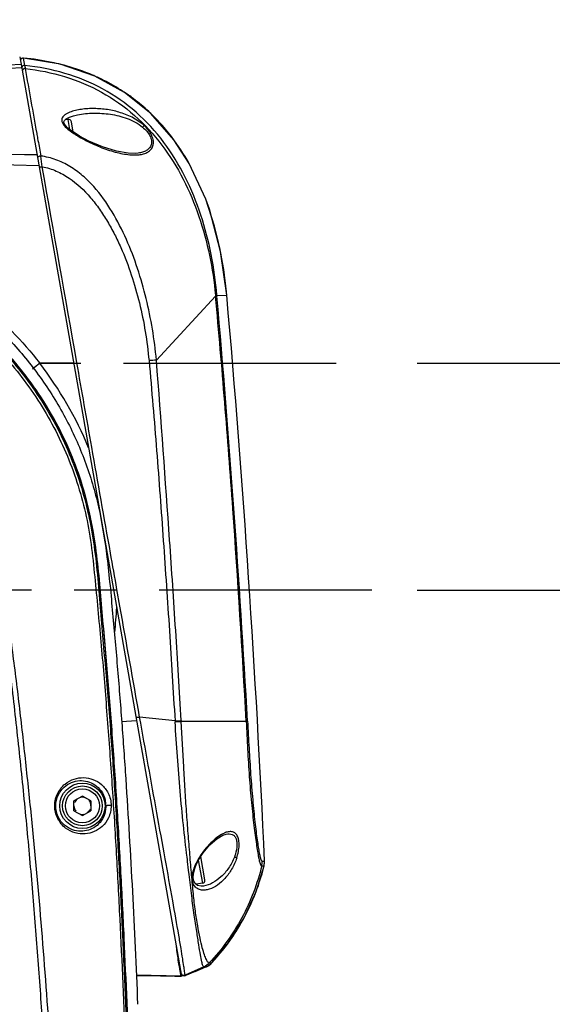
# Model space of a CAD drawing. Header units: millimetres. Extents: x 5828 to 6704, y 123 to 421.
# Tile 140 of 145: x 6580.55 to 6585.24, y 352.12 to 360.8. Entities that reach past the tile are written whole.
import ezdxf

# ---------------------------------------------------------------- set-up
doc = ezdxf.new("R2010")
doc.units = ezdxf.units.MM
doc.linetypes.add('CENTER', pattern=[0.6, 0.375, -0.075, 0.075, -0.075])
for name, color, linetype in [('中心线', 7, 'Continuous'), ('外形图', 7, 'Continuous'), ('尺寸标注', 7, 'Continuous'), ('运动范围', 7, 'Continuous')]:
    doc.layers.add(name, color=color, linetype=linetype)
doc.styles.add('微软雅黑', font='msyh.ttc', dxfattribs={"height": 1.5})
doc.dimstyles.new('尺寸标注_1_20比例', dxfattribs={"dimtxt": 1.5, "dimasz": 1.25, "dimexe": 0.5, "dimexo": 0.4, "dimgap": 0.5, "dimtad": 1, "dimdec": 1, "dimlfac": 20, "dimdsep": 46, "dimtxsty": '微软雅黑', "dimcen": 0.09, "dimadec": 0, "dimazin": 0, "dimtp": 0.01, "dimtm": 0.01, "dimtfac": 1, "dimtdec": 1, "dimtofl": 0, "dimtmove": 0, "dimatfit": 3, "dimfxl": 1, "dimtolj": 1, "dimarcsym": 0})

# ---------------------------------------------------------------- blocks, each defined once
blk = doc.blocks.new('*D1120')
at = {"layer": 'Defpoints', "color": 0}
for p in [(6583.6525, 357.7687), (6583.6525, 355.7687), (6627.0019, 355.7687)]:
    blk.add_point(p, dxfattribs=at)
at = {"layer": '尺寸标注', "color": 0, "lineweight": -2}
for p, q in [((6627.0019, 359.0187), (6627.0019, 363.8638)), ((6584.0525, 357.7687), (6627.5019, 357.7687)), ((6584.0525, 355.7687), (6627.5019, 355.7687)), ((6627.0019, 354.5187), (6627.0019, 353.2687))]:
    blk.add_line(p, q, dxfattribs=at)
at = {"layer": '尺寸标注', "color": 0}
for points in [[(6626.7935, 359.0187), (6627.2102, 359.0187), (6627.0019, 357.7687)], [(6627.2102, 354.5187), (6626.7935, 354.5187), (6627.0019, 355.7687)]]:
    blk.add_solid(points, dxfattribs=at)
at = {"layer": '尺寸标注', "color": 0, "insert": (6625.7267, 362.2516), "char_height": 1.5, "attachment_point": 5, "rotation": 90, "style": '微软雅黑'}
blk.add_mtext('\\A1;40', dxfattribs=at)
blk = doc.blocks.new('*D1127')
at = {"layer": 'Defpoints', "color": 0}
for p in [(6583.6525, 355.7687), (6584.418, 333.0187), (6627.0019, 333.0187)]:
    blk.add_point(p, dxfattribs=at)
at = {"layer": '尺寸标注', "color": 0, "lineweight": -2}
for p, q in [((6584.0525, 355.7687), (6627.5019, 355.7687)), ((6627.0019, 354.5187), (6627.0019, 334.2687)), ((6584.818, 333.0187), (6627.5019, 333.0187))]:
    blk.add_line(p, q, dxfattribs=at)
at = {"layer": '尺寸标注', "color": 0}
for points in [[(6627.2102, 354.5187), (6626.7935, 354.5187), (6627.0019, 355.7687)], [(6626.7935, 334.2687), (6627.2102, 334.2687), (6627.0019, 333.0187)]]:
    blk.add_solid(points, dxfattribs=at)
at = {"layer": '尺寸标注', "color": 0, "insert": (6625.7388, 344.3937), "char_height": 1.5, "attachment_point": 5, "rotation": 90, "style": '微软雅黑'}
blk.add_mtext('\\A1;455', dxfattribs=at)

msp = doc.modelspace()

# ---------------------------------------------------------------- linework, layer by layer
at = {"layer": '中心线', "linetype": 'CENTER', "ltscale": 5}
for p, q in [((6551.4631, 357.7687), (6583.6525, 357.7687)), ((6583.6525, 355.7687), (6574.1525, 355.7687))]:
    msp.add_line(p, q, dxfattribs=at)
at = {"layer": '外形图', "color": 7, "linetype": 'Continuous'}
for p, q in [((6580.5476, 360.4687), (6581.9759, 352.3683)), ((6580.5817, 360.4582), (6580.5817, 360.4582)), ((6580.5933, 360.3926), (6580.5817, 360.4582)), ((6581.4731, 360.1549), (6581.2089, 360.2998)), ((6581.7049, 359.9686), (6581.4731, 360.1549)), ((6580.9748, 359.9175), (6580.9488, 359.9129)), ((6580.9907, 359.8272), (6580.9748, 359.9175)), ((6581.0199, 359.8059), (6581.0038, 359.8972)), ((6581.0565, 359.9582), (6581.0566, 359.9582)), ((6581.908, 359.7373), (6581.7049, 359.9686)), ((6581.0751, 359.7709), (6581.0453, 359.7889)), ((6582.0418, 359.5301), (6581.908, 359.7373)), ((6580.7311, 359.6112), (6580.7339, 359.5959)), ((6580.7339, 359.5959), (6580.7341, 359.5947)), ((6581.5932, 359.6202), (6581.5931, 359.6202)), ((6582.1878, 359.2156), (6582.0418, 359.5301)), ((6582.2653, 358.9779), (6582.1878, 359.2156)), ((6582.3708, 358.4006), (6582.3186, 358.7535)), ((6582.2751, 358.3586), (6581.7533, 357.7967)), ((6582.2741, 358.368), (6582.2751, 358.3586)), ((6582.2742, 358.368), (6582.275, 358.3586)), ((6582.2863, 358.3684), (6582.374, 358.367)), ((6582.2863, 358.3684), (6582.2871, 358.3594)), ((6582.374, 358.367), (6582.3708, 358.4006)), ((6581.0237, 357.7687), (6580.724, 357.7687)), ((6581.4317, 355.6276), (6581.4055, 355.7751)), ((6581.5791, 354.6187), (6581.4468, 354.6092)), ((6581.9175, 354.6163), (6581.6056, 354.6499)), ((6581.9705, 354.6195), (6581.9709, 354.6132)), ((6582.545, 354.6127), (6581.9709, 354.6132)), ((6581.1007, 353.9553), (6581.0257, 353.912)), ((6581.0257, 353.8254), (6581.0257, 353.912)), ((6581.1757, 353.912), (6581.1007, 353.9553)), ((6581.1757, 353.912), (6581.1757, 353.8254)), ((6581.0257, 353.8254), (6581.1007, 353.7821)), ((6581.1007, 353.7821), (6581.1757, 353.8254)), ((6582.3693, 353.6198), (6582.3697, 353.6199)), ((6582.0262, 353.3947), (6582.0237, 353.4155)), ((6582.0281, 353.3785), (6582.0262, 353.3947)), ((6582.1615, 353.1872), (6582.1257, 353.3906)), ((6582.1818, 353.2161), (6582.1456, 353.4217)), ((6582.0373, 353.3024), (6582.0281, 353.3785)), ((6582.0418, 353.2649), (6582.0373, 353.3024)), ((6582.1023, 353.3439), (6582.1229, 353.3863)), ((6582.6864, 353.3823), (6582.7067, 353.3821)), ((6582.7027, 353.3402), (6582.704, 353.346)), ((6582.1615, 353.1872), (6582.1034, 353.177)), ((6582.1698, 353.1616), (6582.1482, 353.1602)), ((6582.1698, 353.1616), (6582.1691, 353.1615)), ((6582.3898, 352.6639), (6582.5268, 352.8816)), ((6582.2423, 352.4853), (6582.3898, 352.6639)), ((6582.0059, 352.3731), (6582.19, 352.4492)), ((6582.172, 352.4499), (6582.0063, 352.3754)), ((6582.0941, 352.4096), (6582.19, 352.4492)), ((6582.1722, 352.45), (6582.19, 352.4492)), ((6582.19, 352.4491), (6582.1944, 352.4511)), ((6582.19, 352.4492), (6582.19, 352.4491)), ((6582.1944, 352.4511), (6582.2151, 352.4624)), ((6582.2423, 352.4853), (6582.2423, 352.4854)), ((6581.9713, 352.3688), (6581.5756, 352.3758)), ((6581.7906, 352.3701), (6581.5756, 352.3721)), ((6581.7893, 352.3705), (6581.9015, 352.3692)), ((6581.9713, 352.3688), (6581.7906, 352.3701)), ((6581.9141, 352.369), (6581.9741, 352.3684)), ((6581.9734, 352.3881), (6581.9764, 352.3812)), ((6581.9734, 352.388), (6581.9766, 352.3808)), ((6581.9744, 352.3686), (6581.9741, 352.3685)), ((6581.9758, 352.3688), (6581.9744, 352.3686)), ((6581.9744, 352.3686), (6581.9758, 352.3688)), ((6581.9764, 352.3812), (6581.9854, 352.3737)), ((6581.9766, 352.3808), (6581.9858, 352.3735)), ((6582.0059, 352.3732), (6582.0063, 352.3754)), ((6582.0059, 352.3731), (6582.0059, 352.3732)), ((6582.0065, 352.3733), (6582.0063, 352.3733)), ((6582.0065, 352.3733), (6582.0103, 352.3749))]:
    msp.add_line(p, q, dxfattribs=at)
for points in [[(6581.2089, 360.2998), (6580.9039, 360.4033), (6580.5817, 360.4582)], [(6581.0453, 359.7889), (6581.0044, 359.8163), (6580.9731, 359.8412), (6580.9515, 359.8635), (6580.9399, 359.8819), (6580.9375, 359.8948), (6580.9422, 359.9067), (6580.9585, 359.922)], [(6580.9585, 359.922), (6580.986, 359.937), (6581.0219, 359.9497), (6581.0565, 359.9582)], [(6581.5932, 359.6202), (6581.573, 359.6179), (6581.5029, 359.619), (6581.4012, 359.6363), (6581.2776, 359.6747), (6581.157, 359.7271), (6581.0751, 359.7709)], [(6582.3186, 358.7535), (6582.2201, 359.1254), (6582.1878, 359.2156)], [(6582.3739, 358.3675), (6582.3188, 358.7528), (6582.3187, 358.7532)], [(6582.1229, 353.3863), (6582.1669, 353.4549), (6582.2259, 353.5244), (6582.2869, 353.5781), (6582.3391, 353.6096), (6582.3697, 353.6199)], [(6582.1482, 353.1602), (6582.116, 353.1673), (6582.0956, 353.183), (6582.0833, 353.2056), (6582.0782, 353.2346), (6582.0804, 353.2714), (6582.0916, 353.3159), (6582.1023, 353.3439)], [(6582.5268, 352.8816), (6582.6335, 353.1152), (6582.7027, 353.3402)], [(6582.704, 353.346), (6582.7068, 353.3744), (6582.7067, 353.3821)], [(6582.1722, 352.45), (6582.18, 352.4497), (6582.1862, 352.4495), (6582.1893, 352.4493), (6582.19, 352.4492)], [(6582.2151, 352.4624), (6582.2362, 352.4791), (6582.2423, 352.4853)], [(6581.9854, 352.3737), (6581.997, 352.3712), (6582.0062, 352.3732)], [(6581.9858, 352.3735), (6581.9973, 352.3711), (6582.0062, 352.3731)]]:
    msp.add_lwpolyline(points, dxfattribs=at)
for radius in [0.2, 0.175, 0.15]:
    msp.add_circle((6581.1007, 353.8687), radius, dxfattribs=at)
for centre, radius, start, end in [((6580.5792, 360.4334), 0.025, 84.27839, 163.5337), ((6580.5908, 360.3677), 0.025, 84.29589, 164.30288), ((6708.404, 382.8579), 129.772, 189.981031, 190.237055), ((6580.5014, 358.693), 1.7556, 63.28808, 66.5384), ((6580.5207, 358.7302), 1.7137, 56.82815, 63.30572), ((6580.5298, 358.7445), 1.6967, 52.93721, 56.82327), ((6580.5185, 358.7302), 1.715, 47.13455, 52.92305), ((6580.4952, 358.705), 1.7493, 42.79071, 47.13643), ((6580.9791, 359.8928), 0.025, 10, 100), ((6580.4421, 358.6563), 1.8213, 37.51525, 42.78146), ((6570.6997, -145.2323), 504.8403, 88.863048, 89.665537), ((6576.7118, 359.0027), 4.0656, 7.01368, 8.37311), ((6581.5652, 359.9255), 0.3208, 275.11584, 276.29343), ((6580.8492, 358.9018), 0.606, 99.71143, 100.71993), ((6579.2392, 358.1408), 3.1398, 11.85191, 15.46389), ((6578.8286, 358.0566), 3.5589, 5.54602, 11.82008), ((6462.5461, 347.8505), 120.2013, 3.22543, 5.015637), ((6465.6632, 348.0733), 117.1638, 2.596993, 5.040602), ((6576.8588, 362.7782), 6.3273, 306.93363, 307.6534), ((6578.1301, 355.7703), 3.2745, 22.51513, 37.61094), ((6582.489, 348.0981), 9.7265, 94.33809, 94.7225), ((6576.3576, 355.5149), 4.8993, 7.41538, 7.6559), ((6575.6485, 355.4234), 5.6143, 6.87728, 7.40759), ((6581.4024, 341.3725), 14.3975, 90.10461, 90.22647), ((6577.7083, 355.8015), 3.6996, 353.74733, 357.1273), ((6581.5945, 360.3845), 5.7772, 273.20477, 273.73117), ((6584.3024, 354.7499), 2.3886, 183.20741, 183.36401), ((6581.6136, 359.7649), 5.1641, 273.3775, 273.96647), ((6581.1007, 353.8687), 0.075, 120, 160.00237), ((6581.1007, 353.8687), 0.075, 60, 100.00237), ((6581.1007, 353.8687), 0.075, 0, 40.00237), ((6581.0827, 353.8675), 0.2266, 0.84025, 13.58883), ((6581.1007, 353.8687), 0.075, 180, 220.00237), ((6581.1007, 353.8687), 0.075, 300, 340.00237), ((6581.085, 353.8675), 0.2242, 346.06541, 353.44771), ((6581.0834, 353.8678), 0.2258, 353.42726, 0.24736), ((6581.0938, 353.8677), 0.2155, 0.27177, 0.821), ((6581.1007, 353.8687), 0.075, 240, 280.00237), ((6582.7188, 353.0538), 0.6891, 146.65321, 148.2725), ((6582.721, 353.0524), 0.6917, 146.29496, 146.65404), ((6580.8649, 353.7825), 1.8903, 337.71795, 346.46797), ((6582.5357, 353.3755), 0.1508, 346.52233, 2.56239), ((6582.5568, 353.3753), 0.15, 346.49468, 349.45228), ((6582.5566, 353.3753), 0.1503, 349.46001, 359.01835), ((6582.5568, 353.3753), 0.1501, 359.0267, 2.59586), ((6582.1572, 353.2118), 0.025, 280, 10), ((6580.8425, 353.7914), 1.9143, 334.83315, 337.72544), ((6580.8298, 353.7975), 1.9285, 328.55252, 334.8309), ((6580.8377, 353.7927), 1.9192, 325.64127, 328.55301), ((6580.8618, 353.776), 1.8899, 316.9288, 325.64701), ((6582.1722, 352.4444), 0.00559, 89.68705, 91.95167), ((6582.1328, 352.5878), 0.15, 292.42868, 316.90299), ((6582.2198, 352.4885), 0.0046, 266.22927, 269.11316), ((6581.6084, 352.3313), 0.3637, 9.23167, 9.39203)]:
    msp.add_arc(centre, radius, start, end, dxfattribs=at)
for points, knots in [([(6580.9115, 360.4014), (6580.8855, 360.4079), (6580.7767, 360.4331), (6580.666, 360.4498), (6580.5817, 360.4582)], [0, 0, 0, 0, 0.24106, 1, 1, 1, 1]), ([(6580.5594, 360.402), (6579.4057, 360.3426), (6577.1023, 360.2447), (6574.7983, 360.1651), (6573.6488, 360.1239)], [0, 0, 0, 0, 0.501076, 1, 1, 1, 1]), ([(6574.0253, 360.125), (6574.5684, 360.1426), (6575.656, 360.1783), (6577.2893, 360.2346), (6578.926, 360.2982), (6580.0179, 360.3479), (6580.5642, 360.3746)], [0, 0, 0, 0, 0.249119, 0.498901, 0.749236, 1, 1, 1, 1]), ([(6580.5852, 360.3634), (6580.5835, 360.3627), (6580.5775, 360.3597), (6580.5726, 360.3542), (6580.571, 360.3496)], [0, 0, 0, 0, 0.272905, 1, 1, 1, 1]), ([(6580.5933, 360.3926), (6580.5932, 360.3898), (6580.5945, 360.3808), (6580.5954, 360.3718), (6580.5961, 360.3656)], [0, 0, 0, 0, 0.306391, 1, 1, 1, 1]), ([(6582.2863, 358.3684), (6582.2759, 358.4882), (6582.2432, 358.7271), (6582.153, 359.0773), (6582.0163, 359.4124), (6581.8279, 359.7218), (6581.5835, 359.9901), (6581.2857, 360.198), (6580.9498, 360.3346), (6580.7126, 360.3802), (6580.5933, 360.3926)], [0, 0, 0, 0, 0.125163, 0.25031, 0.375415, 0.500449, 0.625393, 0.750283, 0.875114, 1, 1, 1, 1]), ([(6580.5962, 360.3656), (6580.7137, 360.3528), (6580.9471, 360.3067), (6581.2764, 360.1687), (6581.5683, 359.9622), (6581.8096, 359.6984), (6581.9974, 359.3945), (6582.181, 358.9563), (6582.2513, 358.6036), (6582.2741, 358.368)], [0, 0, 0, 0, 0.124836, 0.249585, 0.374464, 0.499502, 0.624681, 0.749918, 1, 1, 1, 1]), ([(6581.2003, 360.3035), (6581.1777, 360.3133), (6581.0836, 360.3519), (6580.9862, 360.3825), (6580.9115, 360.4014)], [0, 0, 0, 0, 0.242884, 1, 1, 1, 1]), ([(6581.6443, 359.8637), (6581.6128, 359.8925), (6581.5417, 359.9396), (6581.4255, 359.9839), (6581.3266, 360.0042), (6581.2483, 360.0118), (6581.1906, 360.0135), (6581.1339, 360.0112), (6581.0787, 360.0048), (6581.026, 359.9937), (6580.9846, 359.9797), (6580.9551, 359.9642), (6580.9364, 359.9501), (6580.922, 359.9324), (6580.9166, 359.9096), (6580.9235, 359.8857), (6580.9449, 359.855), (6580.9673, 359.8358), (6580.9833, 359.8234)], [0, 0, 0, 0, 0.141139, 0.277165, 0.408738, 0.473138, 0.536609, 0.599057, 0.660255, 0.71977, 0.776721, 0.803778, 0.829488, 0.853724, 0.877481, 0.903593, 0.933421, 1, 1, 1, 1]), ([(6581.0566, 359.9582), (6581.1034, 359.9677), (6581.2008, 359.9765), (6581.349, 359.967), (6581.4978, 359.9311), (6581.5911, 359.8825), (6581.6312, 359.8493)], [0, 0, 0, 0, 0.238488, 0.48567, 0.73959, 1, 1, 1, 1]), ([(6580.9833, 359.8234), (6580.9971, 359.8127), (6581.026, 359.7925), (6581.0562, 359.7745), (6581.0714, 359.7653)], [0, 0, 0, 0, 0.496184, 1, 1, 1, 1]), ([(6581.6312, 359.8493), (6581.6443, 359.8384), (6581.6685, 359.8153), (6581.6962, 359.7758), (6581.7113, 359.7343), (6581.7099, 359.6946), (6581.6922, 359.6628), (6581.6642, 359.6412), (6581.6305, 359.6273), (6581.606, 359.6221), (6581.5932, 359.6202)], [0, 0, 0, 0, 0.157521, 0.308183, 0.443518, 0.559485, 0.664122, 0.769129, 0.880617, 1, 1, 1, 1]), ([(6581.6004, 359.6066), (6581.614, 359.6081), (6581.6404, 359.6128), (6581.6769, 359.6269), (6581.7072, 359.6501), (6581.7266, 359.6852), (6581.7287, 359.7296), (6581.7134, 359.7771), (6581.6842, 359.8232), (6581.6583, 359.8507), (6581.6443, 359.8637)], [0, 0, 0, 0, 0.115096, 0.222555, 0.324681, 0.428663, 0.546717, 0.685701, 0.840015, 1, 1, 1, 1]), ([(6581.6443, 359.8637), (6581.6435, 359.8627), (6581.6391, 359.8579), (6581.6348, 359.8531), (6581.6312, 359.8493)], [0, 0, 0, 0, 0.192686, 1, 1, 1, 1]), ([(6580.6979, 359.7947), (6580.7006, 359.7797), (6580.7116, 359.7185), (6580.7227, 359.6573), (6580.7311, 359.6112)], [0, 0, 0, 0, 0.24568, 1, 1, 1, 1]), ([(6581.0714, 359.7653), (6581.0719, 359.7661), (6581.0728, 359.7674), (6581.0738, 359.7694), (6581.0746, 359.7702), (6581.0749, 359.7709), (6581.0751, 359.7709)], [0, 0, 0, 0, 0.425242, 0.74135, 0.93337, 1, 1, 1, 1]), ([(6581.0714, 359.7653), (6581.1148, 359.74), (6581.2026, 359.6949), (6581.3368, 359.6424), (6581.4669, 359.6094), (6581.5534, 359.6024), (6581.5938, 359.606)], [0, 0, 0, 0, 0.272623, 0.534877, 0.779812, 1, 1, 1, 1]), ([(6580.6999, 359.605), (6580.1092, 359.6129), (6577.7585, 359.6359), (6575.4075, 359.6336), (6573.6473, 359.625)], [0, 0, 0, 0, 0.251262, 1, 1, 1, 1]), ([(6580.7226, 359.593), (6580.7207, 359.5924), (6580.7145, 359.59), (6580.7088, 359.5854), (6580.7067, 359.5811)], [0, 0, 0, 0, 0.287589, 1, 1, 1, 1]), ([(6581.7533, 357.7967), (6581.745, 357.888), (6581.7212, 358.0699), (6581.666, 358.3394), (6581.591, 358.6041), (6581.4932, 358.8615), (6581.3679, 359.1067), (6581.2346, 359.2947), (6581.1043, 359.4242), (6580.9929, 359.5058), (6580.8688, 359.5663), (6580.7793, 359.5888), (6580.7341, 359.5947)], [0, 0, 0, 0, 0.125031, 0.250099, 0.37513, 0.50017, 0.625208, 0.750181, 0.812742, 0.875269, 0.937719, 1, 1, 1, 1]), ([(6580.7365, 359.4972), (6580.7349, 359.4969), (6580.73, 359.4959), (6580.725, 359.495), (6580.7216, 359.494)], [0, 0, 0, 0, 0.318131, 1, 1, 1, 1]), ([(6580.747, 359.4991), (6580.7894, 359.493), (6580.872, 359.4665), (6581.0227, 359.3834), (6581.1482, 359.2625), (6581.2528, 359.1265), (6581.3228, 359.0181), (6581.3852, 358.9052), (6581.4591, 358.7499), (6581.5356, 358.5487), (6581.6066, 358.3006), (6581.6585, 358.0478), (6581.6796, 357.8771), (6581.6882, 357.7916)], [0, 0, 0, 0, 0.062274, 0.124679, 0.249418, 0.31193, 0.374483, 0.43704, 0.499604, 0.624694, 0.749801, 0.874899, 1, 1, 1, 1]), ([(6575.5376, 357.7687), (6575.6149, 357.8662), (6575.7808, 358.0526), (6576.1524, 358.3842), (6576.6838, 358.7168), (6577.3918, 358.9664), (6578.1368, 359.0548), (6578.882, 358.9754), (6579.5901, 358.7286), (6580.2227, 358.325), (6580.5724, 357.9655), (6580.724, 357.7687)], [0, 0, 0, 0, 0.062666, 0.125348, 0.250491, 0.375626, 0.500551, 0.625247, 0.749966, 0.874901, 1, 1, 1, 1]), ([(6575.5452, 352.1145), (6575.4972, 352.3903), (6575.3985, 352.9415), (6575.2701, 353.6295), (6575.1662, 354.1797), (6575.086, 354.592), (6575.0059, 355.0042), (6574.9478, 355.3498), (6574.9257, 355.6293), (6574.9234, 355.9096), (6574.9552, 356.2594), (6575.0471, 356.6706), (6575.2398, 357.1973), (6575.6082, 357.8016), (6576.2219, 358.3866), (6576.9659, 358.7936), (6577.7904, 358.9943), (6578.6384, 358.9709), (6579.3176, 358.7709), (6579.8143, 358.5091), (6580.1582, 358.2649), (6580.4668, 357.9775), (6580.7347, 357.6518), (6580.9572, 357.2936), (6581.1027, 356.9737), (6581.1921, 356.7078), (6581.2616, 356.4363), (6581.2951, 356.2284), (6581.3131, 356.0895)], [0, 0, 0, 0, 0.062513, 0.125028, 0.156286, 0.187532, 0.218806, 0.250079, 0.265702, 0.281343, 0.312626, 0.343892, 0.37516, 0.437556, 0.499964, 0.56237, 0.624787, 0.687222, 0.749663, 0.780957, 0.812261, 0.843563, 0.874854, 0.906148, 0.937447, 0.953088, 0.968718, 1, 1, 1, 1]), ([(6575.0189, 355.5838), (6574.9956, 355.9796), (6575.1045, 356.7887), (6575.7085, 357.8463), (6576.6652, 358.6026), (6577.8361, 358.945), (6579.0494, 358.8218), (6579.9514, 358.3456), (6580.5224, 357.7851), (6580.8641, 357.2894), (6581.1057, 356.7374), (6581.1869, 356.3445), (6581.2148, 356.1471)], [0, 0, 0, 0, 0.124783, 0.249565, 0.374368, 0.499174, 0.624051, 0.74895, 0.811694, 0.874513, 0.937262, 1, 1, 1, 1]), ([(6576.2929, 347.1284), (6576.2691, 347.5013), (6576.2089, 348.2464), (6576.0827, 349.3605), (6575.9286, 350.471), (6575.7515, 351.578), (6575.59, 352.4982), (6575.4544, 353.2331), (6575.367, 353.692), (6575.2972, 354.0591), (6575.2455, 354.3345), (6575.193, 354.6098), (6575.1366, 354.8844), (6575.0803, 355.1591), (6575.0386, 355.4366), (6575.0214, 355.717), (6575.031, 356.0914), (6575.1083, 356.5552), (6575.2991, 357.0856), (6575.5826, 357.5729), (6576.0699, 358.1421), (6576.8605, 358.6749), (6577.9716, 358.9347), (6579.1024, 358.7837), (6579.9417, 358.3315), (6580.4818, 357.812), (6580.8112, 357.3545), (6581.0528, 356.845), (6581.1486, 356.4813), (6581.1815, 356.2973)], [0, 0, 0, 0, 0.062555, 0.12511, 0.187665, 0.25022, 0.312774, 0.344052, 0.37533, 0.390968, 0.406604, 0.422242, 0.437889, 0.453533, 0.469169, 0.484829, 0.500496, 0.531785, 0.56307, 0.594351, 0.625632, 0.687938, 0.750243, 0.812549, 0.874854, 0.906134, 0.93742, 0.968706, 1, 1, 1, 1]), ([(6581.2132, 356.1676), (6581.2007, 356.2609), (6581.1691, 356.447), (6581.071, 356.8111), (6580.8865, 357.2472), (6580.5742, 357.7213), (6580.1816, 358.1314), (6579.721, 358.4635), (6579.2074, 358.706), (6578.6589, 358.8519), (6578.093, 358.8989), (6577.5281, 358.8414), (6576.983, 358.6821), (6576.4759, 358.4268), (6576.0226, 358.0849), (6575.6387, 357.6666), (6575.3359, 357.1862), (6575.1256, 356.6589), (6575.051, 356.2875), (6575.0306, 356.1004)], [0, 0, 0, 0, 0.031274, 0.062558, 0.125052, 0.187548, 0.250044, 0.31254, 0.375035, 0.437533, 0.500031, 0.562524, 0.62502, 0.687517, 0.750014, 0.81251, 0.875007, 0.937503, 1, 1, 1, 1]), ([(6576.3096, 347.1294), (6576.2852, 347.5006), (6576.2255, 348.2423), (6576.1005, 349.3513), (6575.9484, 350.4569), (6575.7732, 351.5591), (6575.6129, 352.4752), (6575.4787, 353.2069), (6575.392, 353.6637), (6575.3223, 354.0291), (6575.2704, 354.3033), (6575.2184, 354.5773), (6575.1638, 354.8509), (6575.1073, 355.1242), (6575.0503, 355.4921), (6575.0335, 355.9594), (6575.12, 356.5138), (6575.3039, 357.0434), (6575.5792, 357.532), (6575.9387, 357.9624), (6576.3697, 358.3212), (6576.8578, 358.5976), (6577.3882, 358.7805), (6577.9429, 358.8642), (6578.5039, 358.8456), (6579.2327, 358.687), (6579.9064, 358.3308), (6580.4472, 357.8171), (6580.7777, 357.3634), (6581.0224, 356.8588), (6581.1217, 356.4977), (6581.1544, 356.3146)], [0, 0, 0, 0, 0.062516, 0.125032, 0.18755, 0.250066, 0.312583, 0.343842, 0.3751, 0.390729, 0.406358, 0.421988, 0.437617, 0.453246, 0.468885, 0.500147, 0.531388, 0.562637, 0.593884, 0.62512, 0.656369, 0.687626, 0.718882, 0.750132, 0.7814, 0.812672, 0.874947, 0.906214, 0.937484, 0.96875, 1, 1, 1, 1]), ([(6582.2863, 358.3684), (6582.2858, 358.3684), (6582.2817, 358.3684), (6582.2777, 358.3682), (6582.2741, 358.368)], [0, 0, 0, 0, 0.127761, 1, 1, 1, 1]), ([(6582.2871, 358.3593), (6582.2866, 358.3593), (6582.2826, 358.3591), (6582.2786, 358.3588), (6582.2751, 358.3586)], [0, 0, 0, 0, 0.127525, 1, 1, 1, 1]), ([(6582.545, 354.6127), (6582.5113, 355.2378), (6582.4527, 356.1749), (6582.3575, 357.4232), (6582.3038, 358.0469), (6582.2751, 358.3586)], [0, 0, 0, 0, 0.499998, 0.749999, 1, 1, 1, 1]), ([(6580.9258, 346.6636), (6580.9291, 346.7476), (6580.9325, 346.9158), (6580.9377, 347.2521), (6580.9446, 347.6725), (6580.9442, 348.1772), (6580.9376, 348.85), (6580.9226, 349.691), (6580.8811, 350.6996), (6580.8246, 351.7075), (6580.7505, 352.7142), (6580.6756, 353.552), (6580.6055, 354.2213), (6580.5592, 354.6393), (6580.5189, 354.9733), (6580.4865, 355.2235), (6580.4537, 355.4737), (6580.4234, 355.7243), (6580.3939, 355.9749), (6580.3521, 356.224), (6580.2882, 356.4687), (6580.1683, 356.7836), (6579.9531, 357.149), (6579.6053, 357.5194), (6579.1846, 357.8046), (6578.7112, 357.9898), (6578.2084, 358.0652), (6577.7012, 358.0266), (6577.2151, 357.8766), (6576.7753, 357.6218), (6576.4022, 357.2768), (6576.1156, 356.8571), (6575.9261, 356.3855), (6575.8732, 356.05), (6575.8644, 355.8821)], [0, 0, 0, 0, 0.015625, 0.031251, 0.062506, 0.093762, 0.125021, 0.187542, 0.250065, 0.312589, 0.375114, 0.437638, 0.4689, 0.500163, 0.515791, 0.531418, 0.547046, 0.56268, 0.578314, 0.593939, 0.609581, 0.62522, 0.656452, 0.687674, 0.718895, 0.750118, 0.781349, 0.8126, 0.843856, 0.875079, 0.906277, 0.937495, 0.968746, 1, 1, 1, 1]), ([(6581.6882, 357.7916), (6581.712, 357.5273), (6581.7567, 356.9986), (6581.8151, 356.2048), (6581.8687, 355.4107), (6581.9014, 354.8811), (6581.9175, 354.6163)], [0, 0, 0, 0, 0.249989, 0.500001, 0.750012, 1, 1, 1, 1]), ([(6581.9705, 354.6195), (6581.9557, 354.8845), (6581.9246, 355.4144), (6581.8524, 356.4735), (6581.7947, 357.2676), (6581.7533, 357.7967)], [0, 0, 0, 0, 0.249988, 0.500003, 1, 1, 1, 1]), ([(6581.1544, 356.3146), (6581.1713, 356.2202), (6581.1958, 356.0297), (6581.2323, 355.6477), (6581.2779, 355.1702), (6581.3234, 354.5963), (6581.3651, 354.0222), (6581.4002, 353.4476), (6581.4406, 352.6812), (6581.4821, 351.7227), (6581.5203, 350.5721), (6581.5488, 349.6131), (6581.5704, 348.8459), (6581.5941, 348.0788), (6581.6126, 347.5035), (6581.627, 347.12)], [0, 0, 0, 0, 0.031248, 0.062509, 0.125005, 0.187504, 0.250004, 0.312504, 0.375003, 0.500002, 0.625002, 0.750001, 0.812501, 0.875001, 1, 1, 1, 1]), ([(6581.1815, 356.2973), (6581.2152, 356.1089), (6581.2416, 355.8222), (6581.272, 355.4405), (6581.2972, 355.1543), (6581.3219, 354.8682), (6581.3526, 354.4865), (6581.3853, 354.0089), (6581.419, 353.4354), (6581.4485, 352.8617), (6581.4745, 352.2879), (6581.5048, 351.5226), (6581.5358, 350.5656), (6581.5692, 349.4172), (6581.6028, 348.2689), (6581.6289, 347.5034), (6581.6446, 347.1207)], [0, 0, 0, 0, 0.062492, 0.093767, 0.125019, 0.15626, 0.187503, 0.250004, 0.312507, 0.375006, 0.437505, 0.500005, 0.625004, 0.750002, 0.875001, 1, 1, 1, 1]), ([(6580.3061, 356.2337), (6580.3265, 356.1359), (6580.3527, 355.9375), (6580.3902, 355.6401), (6580.4294, 355.3428), (6580.4641, 355.0449), (6580.4978, 354.7469), (6580.5422, 354.3495), (6580.5945, 353.8524), (6580.6487, 353.255), (6580.6977, 352.6571), (6580.7412, 352.0588), (6580.7906, 351.2605), (6580.8306, 350.4617), (6580.8594, 349.6624), (6580.8739, 349.0627), (6580.8839, 348.463), (6580.8904, 347.9633), (6580.8912, 347.5635), (6580.8881, 347.1638), (6580.8879, 346.864), (6580.8838, 346.6642)], [0, 0, 0, 0, 0.031244, 0.062486, 0.093733, 0.124981, 0.15623, 0.187481, 0.249986, 0.312493, 0.375001, 0.43751, 0.500019, 0.625035, 0.687542, 0.750046, 0.812546, 0.87504, 0.906284, 0.937527, 1, 1, 1, 1]), ([(6581.2148, 356.1471), (6581.2415, 355.9573), (6581.2715, 355.5749), (6581.3252, 355.0027), (6581.3669, 354.4293), (6581.4063, 353.8558), (6581.4384, 353.2818), (6581.4765, 352.5163), (6581.5149, 351.559), (6581.5513, 350.4098), (6581.5839, 349.2606), (6581.6186, 348.1114), (6581.645, 347.3453), (6581.6617, 346.9625)], [0, 0, 0, 0, 0.0625, 0.125, 0.1875, 0.25, 0.3125, 0.375, 0.5, 0.625, 0.75, 0.875, 1, 1, 1, 1]), ([(6581.663, 346.9625), (6581.6463, 347.3432), (6581.6206, 348.105), (6581.5858, 349.2477), (6581.5535, 350.3904), (6581.5172, 351.5331), (6581.4718, 352.6754), (6581.4221, 353.6269), (6581.3722, 354.3874), (6581.3367, 354.8624), (6581.305, 355.2422), (6581.2789, 355.5268), (6581.2529, 355.8114), (6581.2338, 356.001), (6581.2224, 356.0956)], [0, 0, 0, 0, 0.125, 0.249999, 0.374999, 0.499998, 0.624998, 0.749997, 0.812496, 0.874996, 0.906246, 0.937496, 0.968744, 1, 1, 1, 1]), ([(6581.3131, 356.0895), (6581.3343, 355.925), (6581.3644, 355.5946), (6581.409, 355.0992), (6581.4488, 354.6032), (6581.4949, 353.9415), (6581.5436, 353.1138), (6581.5738, 352.4511), (6581.5875, 352.1198)], [0, 0, 0, 0, 0.125004, 0.25, 0.375001, 0.500001, 0.75, 1, 1, 1, 1]), ([(6581.6056, 354.6499), (6581.6019, 354.6492), (6581.5963, 354.6483), (6581.5892, 354.6471), (6581.5844, 354.6463), (6581.5806, 354.6458), (6581.5774, 354.6452), (6581.5758, 354.6453), (6581.5745, 354.6449), (6581.5744, 354.6451)], [0, 0, 0, 0, 0.365055, 0.535521, 0.688299, 0.816499, 0.914583, 0.977383, 1, 1, 1, 1]), ([(6582.0063, 352.3754), (6582.0062, 352.3786), (6582.0044, 352.3901), (6582.001, 352.4163), (6581.9942, 352.4614), (6581.9838, 352.5284), (6581.9689, 352.6198), (6581.9402, 352.7904), (6581.8936, 353.0542), (6581.8286, 353.414), (6581.7563, 353.8122), (6581.6811, 354.2279), (6581.6309, 354.5087), (6581.6056, 354.6499)], [0, 0, 0, 0, 0.004161, 0.015043, 0.034357, 0.063368, 0.103213, 0.154554, 0.28806, 0.451244, 0.629419, 0.813696, 1, 1, 1, 1]), ([(6582.0237, 353.4155), (6582.0124, 353.5105), (6581.9897, 353.7046), (6581.9622, 354.0004), (6581.9376, 354.3035), (6581.9244, 354.5074), (6581.9179, 354.6098)], [0, 0, 0, 0, 0.239315, 0.488781, 0.743313, 1, 1, 1, 1]), ([(6582.2195, 352.484), (6582.2152, 352.4836), (6582.2081, 352.4902), (6582.2008, 352.5007), (6582.1895, 352.522), (6582.1744, 352.5609), (6582.1555, 352.6242), (6582.1359, 352.7098), (6582.1154, 352.8181), (6582.0948, 352.9482), (6582.0782, 353.0981), (6582.0635, 353.2638), (6582.0483, 353.4411), (6582.033, 353.6268), (6582.0188, 353.8185), (6582.0061, 354.0143), (6581.9899, 354.2797), (6581.9784, 354.4795), (6581.9709, 354.6132)], [0, 0, 0, 0, 0.005995, 0.011274, 0.018434, 0.039175, 0.069461, 0.110114, 0.161339, 0.222686, 0.293263, 0.371103, 0.454093, 0.540836, 0.63026, 0.721489, 0.813804, 1, 1, 1, 1]), ([(6582.5569, 354.6136), (6582.5564, 354.6135), (6582.5524, 354.6132), (6582.5485, 354.6129), (6582.545, 354.6127)], [0, 0, 0, 0, 0.127621, 1, 1, 1, 1]), ([(6582.545, 354.6127), (6582.5494, 354.5312), (6582.5571, 354.3687), (6582.5711, 354.1298), (6582.5872, 353.9377), (6582.6018, 353.7943), (6582.6126, 353.698), (6582.6235, 353.6111), (6582.6341, 353.535), (6582.6441, 353.4703), (6582.6533, 353.4182), (6582.6607, 353.3832), (6582.6665, 353.3627), (6582.67, 353.3526), (6582.6732, 353.3458), (6582.6764, 353.3418), (6582.6796, 353.3401), (6582.6815, 353.3402), (6582.6824, 353.3403)], [0, 0, 0, 0, 0.19041, 0.379342, 0.557837, 0.639771, 0.715475, 0.783897, 0.843772, 0.894789, 0.936497, 0.967098, 0.978062, 0.98629, 0.991957, 0.995565, 0.997981, 1, 1, 1, 1]), ([(6582.5569, 354.6136), (6582.5614, 354.535), (6582.5696, 354.3784), (6582.5835, 354.148), (6582.5983, 353.9623), (6582.6115, 353.8233), (6582.6213, 353.7296), (6582.6312, 353.6451), (6582.641, 353.571), (6582.6504, 353.5082), (6582.658, 353.4633), (6582.6639, 353.4337), (6582.6677, 353.4168), (6582.6714, 353.4034), (6582.6753, 353.3918), (6582.6812, 353.3819), (6582.6864, 353.3823)], [0, 0, 0, 0, 0.189896, 0.378366, 0.557005, 0.639297, 0.715454, 0.784355, 0.844651, 0.895787, 0.937487, 0.954496, 0.968579, 0.979528, 0.987462, 1, 1, 1, 1]), ([(6580.8563, 353.8702), (6580.8565, 353.9082), (6580.874, 353.9814), (6580.9405, 354.0635), (6581.0242, 354.1093), (6581.1118, 354.1219), (6581.1966, 354.1051), (6581.2743, 354.0589), (6581.337, 353.9793), (6581.3541, 353.908), (6581.3542, 353.87)], [0, 0, 0, 0, 0.147293, 0.279785, 0.398597, 0.508961, 0.616436, 0.727714, 0.852729, 1, 1, 1, 1]), ([(6580.8661, 353.8687), (6580.8662, 353.9011), (6580.8804, 353.9634), (6580.9477, 354.0546), (6581.0723, 354.1073), (6581.1972, 354.0721), (6581.2716, 354.0013), (6581.2959, 353.9497), (6581.3029, 353.9207)], [0, 0, 0, 0, 0.152456, 0.290018, 0.52314, 0.739852, 0.859602, 1, 1, 1, 1]), ([(6581.3542, 353.87), (6581.3542, 353.8332), (6581.339, 353.7644), (6581.2808, 353.6857), (6581.207, 353.6375), (6581.1235, 353.6168), (6581.034, 353.6256), (6580.9454, 353.6699), (6580.8745, 353.7544), (6580.8562, 353.831), (6580.8563, 353.8702)], [0, 0, 0, 0, 0.142062, 0.261321, 0.369397, 0.475719, 0.587118, 0.709787, 0.848575, 1, 1, 1, 1]), ([(6580.8563, 353.8702), (6580.8585, 353.8701), (6580.8614, 353.8694), (6580.8655, 353.8696), (6580.8661, 353.8687)], [0, 0, 0, 0, 0.682399, 1, 1, 1, 1]), ([(6581.3026, 353.8135), (6581.2959, 353.7863), (6581.2733, 353.7374), (6581.2192, 353.6833), (6581.1553, 353.6514), (6581.0845, 353.6408), (6581.0097, 353.6541), (6580.9371, 353.6964), (6580.8803, 353.7706), (6580.8659, 353.8355), (6580.8661, 353.8687)], [0, 0, 0, 0, 0.13124, 0.245001, 0.352144, 0.459971, 0.574385, 0.701141, 0.844464, 1, 1, 1, 1]), ([(6581.3542, 353.87), (6581.3498, 353.8705), (6581.3413, 353.8708), (6581.3306, 353.8708), (6581.3223, 353.8704), (6581.3164, 353.8702), (6581.3124, 353.8695), (6581.3096, 353.8693), (6581.3092, 353.8687)], [0, 0, 0, 0, 0.291812, 0.56752, 0.707843, 0.844852, 0.951289, 1, 1, 1, 1]), ([(6582.3532, 353.6293), (6582.3345, 353.6213), (6582.2969, 353.599), (6582.2233, 353.538), (6582.1745, 353.4796), (6582.1456, 353.4362)], [0, 0, 0, 0, 0.212637, 0.453979, 1, 1, 1, 1]), ([(6582.4616, 353.4101), (6582.4675, 353.4281), (6582.4771, 353.4641), (6582.4839, 353.517), (6582.4818, 353.5648), (6582.4703, 353.604), (6582.4482, 353.6313), (6582.4181, 353.6429), (6582.3854, 353.641), (6582.3641, 353.6339), (6582.3532, 353.6293)], [0, 0, 0, 0, 0.173355, 0.338967, 0.486522, 0.608075, 0.706393, 0.796113, 0.891837, 1, 1, 1, 1]), ([(6582.3697, 353.6199), (6582.3868, 353.6233), (6582.4151, 353.6237), (6582.4443, 353.6019), (6582.4585, 353.5755), (6582.4647, 353.5414), (6582.4628, 353.4869), (6582.4514, 353.4448), (6582.4408, 353.4171)], [0, 0, 0, 0, 0.194131, 0.287564, 0.393577, 0.521029, 0.669346, 1, 1, 1, 1]), ([(6582.4616, 353.4101), (6582.4503, 353.3757), (6582.4213, 353.3117), (6582.3629, 353.2301), (6582.2959, 353.169), (6582.2343, 353.1361), (6582.1851, 353.125), (6582.15, 353.1252), (6582.1168, 353.1357), (6582.0886, 353.1596), (6582.0714, 353.1973), (6582.0681, 353.2442), (6582.077, 353.2953), (6582.0891, 353.3293), (6582.0963, 353.3462)], [0, 0, 0, 0, 0.152755, 0.29384, 0.420251, 0.532214, 0.583319, 0.631652, 0.678569, 0.72724, 0.782767, 0.848598, 0.922522, 1, 1, 1, 1]), ([(6582.1327, 353.4162), (6582.1292, 353.4106), (6582.1157, 353.3881), (6582.1037, 353.3645), (6582.0962, 353.3462)], [0, 0, 0, 0, 0.248538, 1, 1, 1, 1]), ([(6582.4408, 353.4171), (6582.4278, 353.3829), (6582.3942, 353.3199), (6582.3276, 353.2423), (6582.2527, 353.1871), (6582.197, 353.1658), (6582.1698, 353.1616)], [0, 0, 0, 0, 0.283776, 0.547956, 0.786971, 1, 1, 1, 1]), ([(6582.4616, 353.4101), (6582.4605, 353.4105), (6582.4536, 353.4129), (6582.4467, 353.4152), (6582.4408, 353.4171)], [0, 0, 0, 0, 0.155577, 1, 1, 1, 1]), ([(6582.0963, 353.3462), (6582.0972, 353.3458), (6582.0986, 353.3453), (6582.1006, 353.3444), (6582.1015, 353.3443), (6582.1022, 353.3438), (6582.1023, 353.3439)], [0, 0, 0, 0, 0.436378, 0.752475, 0.939227, 1, 1, 1, 1]), ([(6582.6824, 353.3403), (6582.644, 353.1813), (6582.525, 352.8722), (6582.3317, 352.6032), (6582.2197, 352.4839)], [0, 0, 0, 0, 0.499992, 1, 1, 1, 1]), ([(6582.6824, 353.3405), (6582.685, 353.3407), (6582.6888, 353.341), (6582.6937, 353.3408), (6582.6968, 353.3406), (6582.6992, 353.3403), (6582.7011, 353.3404), (6582.702, 353.3402), (6582.7027, 353.3404), (6582.7027, 353.3403)], [0, 0, 0, 0, 0.388108, 0.561908, 0.716101, 0.840045, 0.929303, 0.982085, 1, 1, 1, 1]), ([(6582.172, 352.4499), (6582.1703, 352.4501), (6582.1664, 352.4537), (6582.1595, 352.4684), (6582.1515, 352.5032), (6582.1394, 352.5639), (6582.1256, 352.653), (6582.1078, 352.77), (6582.0851, 352.9138), (6582.0635, 353.0818), (6582.0494, 353.2017), (6582.0418, 353.2649)], [0, 0, 0, 0, 0.006086, 0.017206, 0.059717, 0.133596, 0.24225, 0.386061, 0.562703, 0.76935, 1, 1, 1, 1]), ([(6581.9633, 352.4125), (6581.9583, 352.4393), (6581.9452, 352.5102), (6581.936, 352.5818), (6581.9304, 352.6263)], [0, 0, 0, 0, 0.378158, 1, 1, 1, 1]), ([(6582.2197, 352.484), (6582.223, 352.4843), (6582.2276, 352.4845), (6582.2332, 352.4848), (6582.2364, 352.4851), (6582.2388, 352.4853), (6582.2408, 352.4854), (6582.2415, 352.4854), (6582.2424, 352.4855), (6582.2423, 352.4854)], [0, 0, 0, 0, 0.434784, 0.605905, 0.748762, 0.859465, 0.937707, 0.984822, 1, 1, 1, 1]), ([(6581.9672, 352.3906), (6581.967, 352.3922), (6581.9657, 352.3995), (6581.9644, 352.4068), (6581.9633, 352.4125)], [0, 0, 0, 0, 0.212472, 1, 1, 1, 1]), ([(6581.9704, 352.37), (6581.9694, 352.3719), (6581.9692, 352.3788), (6581.9681, 352.3852), (6581.9674, 352.3896)], [0, 0, 0, 0, 0.324691, 1, 1, 1, 1]), ([(6581.9741, 352.3685), (6581.9734, 352.3684), (6581.9718, 352.3684), (6581.9707, 352.3694), (6581.9704, 352.37)], [0, 0, 0, 0, 0.537916, 1, 1, 1, 1]), ([(6582.0063, 352.3754), (6582.0011, 352.3731), (6581.989, 352.372), (6581.979, 352.379), (6581.9758, 352.3835)], [0, 0, 0, 0, 0.506094, 1, 1, 1, 1]), ([(6582.0059, 352.3732), (6582.0007, 352.371), (6581.9886, 352.3704), (6581.979, 352.3775), (6581.976, 352.3819)], [0, 0, 0, 0, 0.515112, 1, 1, 1, 1])]:
    msp.add_open_spline(points, degree=3, knots=knots, dxfattribs=at)
for points in [[(6580.5961, 360.3656), (6580.5924, 360.3655), (6580.5886, 360.3648), (6580.5852, 360.3634)], [(6582.0418, 359.5301), (6581.9957, 359.612), (6581.944, 359.691), (6581.8868, 359.7654)], [(6580.7341, 359.5947), (6580.7302, 359.5948), (6580.7263, 359.5942), (6580.7226, 359.593)], [(6581.0517, 357.7737), (6580.9501, 358.3488), (6580.8486, 358.924), (6580.747, 359.4991)], [(6581.1834, 357.0292), (6581.1395, 357.2774), (6581.0956, 357.5255), (6581.0517, 357.7737)], [(6581.3486, 356.0958), (6581.2935, 356.4069), (6581.2384, 356.7181), (6581.1834, 357.0292)], [(6581.4055, 355.7751), (6581.3865, 355.882), (6581.3676, 355.9889), (6581.3486, 356.0958)], [(6581.6056, 354.6499), (6581.5476, 354.9758), (6581.4895, 355.3017), (6581.4317, 355.6276)], [(6582.2194, 352.484), (6582.2061, 352.4698), (6582.1897, 352.458), (6582.172, 352.4499)], [(6582.2197, 352.484), (6582.2064, 352.4698), (6582.1899, 352.458), (6582.1722, 352.4499)]]:
    msp.add_open_spline(points, degree=3, dxfattribs=at)
at = {"layer": '运动范围', "color": 7, "linetype": 'Continuous'}
msp.add_arc((6578.1257, 333.0187), 43.845, 350, 224.94335, dxfattribs=at)

# ---------------------------------------------------------------- dimensions: what is measured, and where the dimension line sits
at = {"layer": '尺寸标注'}
dim = msp.add_linear_dim(base=(6627.0019, 355.7687), p1=(6583.6525, 357.7687), p2=(6583.6525, 355.7687), angle=90, dimstyle='尺寸标注_1_20比例', dxfattribs=at)
dim.commit()
dim.dimension.update_dxf_attribs({"geometry": '*D1120', "text_midpoint": (6627.0019, 362.2516), "dimtype": 160})
dim = msp.add_linear_dim(base=(6627.0019, 333.0187), p1=(6583.6525, 355.7687), p2=(6584.418, 333.0187), angle=90, dimstyle='尺寸标注_1_20比例', dxfattribs=at)
dim.commit()
dim.dimension.update_dxf_attribs({"geometry": '*D1127', "text_midpoint": (6625.7388, 344.3937)})

doc.saveas('drawing.dxf')
